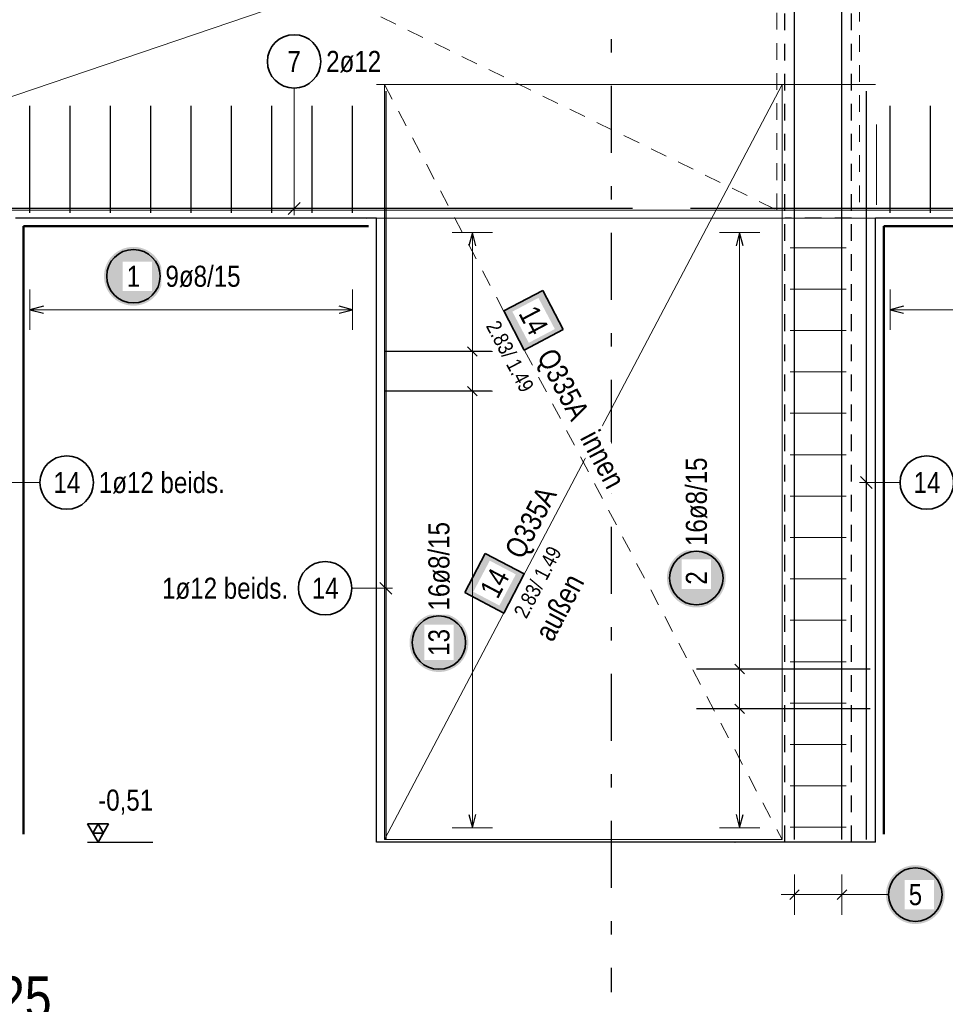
# Model space of a CAD drawing. Header units: millimetres. Extents: x 0 to 89.5, y 0 to 42.
# Tile 14 of 39: x 19.8 to 26.8, y 28.1 to 35.4. Entities that reach past the tile are written whole.
import ezdxf

# ---------------------------------------------------------------- set-up
doc = ezdxf.new("R2010")
doc.units = ezdxf.units.MM
doc.linetypes.add('DASHDOTX2', pattern=[2, 1, -0.5, 0, -0.5])
doc.linetypes.add('HIDDEN', pattern=[0.375, 0.25, -0.125])
for name, color, linetype, lineweight in [('Achsen', 7, 'Continuous', 20), ('Bewehrung', 7, 'Continuous', 20), ('nplo', 7, 'Continuous', 20)]:
    doc.layers.add(name, color=color, linetype=linetype, lineweight=lineweight)
doc.styles.add('Arial Narrow', font='ARIALN.TTF')

msp = doc.modelspace()

# ---------------------------------------------------------------- hatches: boundary and pattern name
at = {"layer": 'Bewehrung', "lineweight": 25, "true_color": 0xffffff}
for points in [[(20.909736, 33.52447), (20.909602, 33.532148), (20.9092, 33.539816), (20.90853, 33.547466), (20.907594, 33.555088), (20.906393, 33.562673), (20.904928, 33.57021), (20.903201, 33.577693), (20.901213, 33.58511), (20.898968, 33.592454), (20.896468, 33.599714), (20.893716, 33.606883), (20.890716, 33.613952), (20.88747, 33.620912), (20.883984, 33.627754), (20.880261, 33.63447), (20.876306, 33.641052), (20.872124, 33.647492), (20.867719, 33.653783), (20.863098, 33.659915), (20.858265, 33.665883), (20.853227, 33.671679), (20.84799, 33.677295), (20.84256, 33.682725), (20.836944, 33.687962), (20.831149, 33.693), (20.825181, 33.697832), (20.819048, 33.702454), (20.812758, 33.706858), (20.806318, 33.711041), (20.799736, 33.714996), (20.793019, 33.718718), (20.786177, 33.722205), (20.779218, 33.72545), (20.772149, 33.72845), (20.76498, 33.731202), (20.757719, 33.733702), (20.750376, 33.735947), (20.742958, 33.737935), (20.735476, 33.739662), (20.727938, 33.741128), (20.720354, 33.742329), (20.712732, 33.743265), (20.705082, 33.743934), (20.697413, 33.744336), (20.689736, 33.74447), (20.682058, 33.744336), (20.674389, 33.743934), (20.666739, 33.743265), (20.659117, 33.742329), (20.651533, 33.741128), (20.643995, 33.739662), (20.636513, 33.737935), (20.629095, 33.735947), (20.621752, 33.733702), (20.614491, 33.731202), (20.607322, 33.72845), (20.600253, 33.72545), (20.593294, 33.722205), (20.586452, 33.718718), (20.579736, 33.714996), (20.573153, 33.711041), (20.566713, 33.706858), (20.560423, 33.702454), (20.55429, 33.697832), (20.548322, 33.693), (20.542527, 33.687962), (20.536911, 33.682725), (20.531481, 33.677295), (20.526244, 33.671679), (20.521206, 33.665883), (20.516373, 33.659915), (20.511752, 33.653783), (20.507347, 33.647492), (20.503165, 33.641052), (20.49921, 33.63447), (20.495487, 33.627754), (20.492001, 33.620912), (20.488756, 33.613952), (20.485755, 33.606883), (20.483003, 33.599714), (20.480503, 33.592454), (20.478258, 33.58511), (20.47627, 33.577693), (20.474543, 33.57021), (20.473078, 33.562673), (20.471877, 33.555088), (20.470941, 33.547466), (20.470271, 33.539816), (20.46987, 33.532148), (20.469736, 33.52447), (20.46987, 33.516792), (20.470271, 33.509124), (20.470941, 33.501474), (20.471877, 33.493852), (20.473078, 33.486267), (20.474543, 33.478729), (20.47627, 33.471247), (20.478258, 33.46383), (20.480503, 33.456486), (20.483003, 33.449225), (20.485755, 33.442056), (20.488756, 33.434988), (20.492001, 33.428028), (20.495487, 33.421186), (20.49921, 33.41447), (20.503165, 33.407888), (20.507347, 33.401447), (20.511752, 33.395157), (20.516373, 33.389024), (20.521206, 33.383057), (20.526244, 33.377261), (20.531481, 33.371645), (20.536911, 33.366215), (20.542527, 33.360978), (20.548322, 33.35594), (20.55429, 33.351108), (20.560423, 33.346486), (20.566713, 33.342082), (20.573153, 33.337899), (20.579736, 33.333944), (20.586452, 33.330221), (20.593294, 33.326735), (20.600253, 33.32349), (20.607322, 33.320489), (20.614491, 33.317738), (20.621752, 33.315237), (20.629095, 33.312992), (20.636513, 33.311005), (20.643995, 33.309277), (20.651533, 33.307812), (20.659117, 33.306611), (20.666739, 33.305675), (20.674389, 33.305006), (20.682058, 33.304604), (20.689736, 33.30447), (20.697413, 33.304604), (20.705082, 33.305006), (20.712732, 33.305675), (20.720354, 33.306611), (20.727938, 33.307812), (20.735476, 33.309277), (20.742958, 33.311005), (20.750376, 33.312992), (20.757719, 33.315237), (20.76498, 33.317738), (20.772149, 33.320489), (20.779218, 33.32349), (20.786177, 33.326735), (20.793019, 33.330221), (20.799736, 33.333944), (20.806318, 33.337899), (20.812758, 33.342082), (20.819048, 33.346486), (20.825181, 33.351108), (20.831149, 33.35594), (20.836944, 33.360978), (20.84256, 33.366215), (20.84799, 33.371645), (20.853227, 33.377261), (20.858265, 33.383057), (20.863098, 33.389024), (20.867719, 33.395157), (20.872124, 33.401447), (20.876306, 33.407888), (20.880261, 33.41447), (20.883984, 33.421186), (20.88747, 33.428028), (20.890716, 33.434988), (20.893716, 33.442056), (20.896468, 33.449225), (20.898968, 33.456486), (20.901213, 33.46383), (20.903201, 33.471247), (20.904928, 33.478729), (20.906393, 33.486267), (20.907594, 33.493852), (20.90853, 33.501474), (20.9092, 33.509124)], [(25.121437, 31.266325), (25.121303, 31.274003), (25.120901, 31.281672), (25.120232, 31.289322), (25.119296, 31.296943), (25.118095, 31.304528), (25.11663, 31.312066), (25.114902, 31.319548), (25.112915, 31.326966), (25.11067, 31.334309), (25.108169, 31.34157), (25.105418, 31.348739), (25.102417, 31.355807), (25.099172, 31.362767), (25.095686, 31.369609), (25.091963, 31.376325), (25.088008, 31.382908), (25.083825, 31.389348), (25.079421, 31.395638), (25.074799, 31.401771), (25.069967, 31.407739), (25.064929, 31.413534), (25.059692, 31.41915), (25.054262, 31.42458), (25.048646, 31.429817), (25.04285, 31.434855), (25.036883, 31.439688), (25.03075, 31.444309), (25.02446, 31.448714), (25.018019, 31.452896), (25.011437, 31.456851), (25.004721, 31.460574), (24.997879, 31.46406), (24.990919, 31.467305), (24.983851, 31.470306), (24.976682, 31.473058), (24.969421, 31.475558), (24.962077, 31.477803), (24.95466, 31.47979), (24.947178, 31.481518), (24.93964, 31.482983), (24.932055, 31.484184), (24.924433, 31.48512), (24.916784, 31.485789), (24.909115, 31.486191), (24.901437, 31.486325), (24.893759, 31.486191), (24.886091, 31.485789), (24.878441, 31.48512), (24.870819, 31.484184), (24.863235, 31.482983), (24.855697, 31.481518), (24.848214, 31.47979), (24.840797, 31.477803), (24.833453, 31.475558), (24.826193, 31.473058), (24.819024, 31.470306), (24.811955, 31.467305), (24.804995, 31.46406), (24.798153, 31.460574), (24.791437, 31.456851), (24.784855, 31.452896), (24.778415, 31.448714), (24.772124, 31.444309), (24.765992, 31.439688), (24.760024, 31.434855), (24.754228, 31.429817), (24.748612, 31.42458), (24.743182, 31.41915), (24.737945, 31.413534), (24.732907, 31.407739), (24.728075, 31.401771), (24.723453, 31.395638), (24.719049, 31.389348), (24.714867, 31.382908), (24.710912, 31.376325), (24.707189, 31.369609), (24.703702, 31.362767), (24.700457, 31.355807), (24.697457, 31.348739), (24.694705, 31.34157), (24.692205, 31.334309), (24.68996, 31.326966), (24.687972, 31.319548), (24.686245, 31.312066), (24.684779, 31.304528), (24.683578, 31.296943), (24.682642, 31.289322), (24.681973, 31.281672), (24.681571, 31.274003), (24.681437, 31.266325), (24.681571, 31.258647), (24.681973, 31.250979), (24.682642, 31.243329), (24.683578, 31.235707), (24.684779, 31.228123), (24.686245, 31.220585), (24.687972, 31.213103), (24.68996, 31.205685), (24.692205, 31.198342), (24.694705, 31.191081), (24.697457, 31.183912), (24.700457, 31.176843), (24.703702, 31.169884), (24.707189, 31.163042), (24.710912, 31.156325), (24.714867, 31.149743), (24.719049, 31.143303), (24.723453, 31.137013), (24.728075, 31.13088), (24.732907, 31.124912), (24.737945, 31.119117), (24.743182, 31.1135), (24.748612, 31.108071), (24.754228, 31.102833), (24.760024, 31.097796), (24.765992, 31.092963), (24.772124, 31.088342), (24.778415, 31.083937), (24.784855, 31.079755), (24.791437, 31.0758), (24.798153, 31.072077), (24.804995, 31.068591), (24.811955, 31.065345), (24.819024, 31.062345), (24.826193, 31.059593), (24.833453, 31.057093), (24.840797, 31.054848), (24.848214, 31.05286), (24.855697, 31.051133), (24.863235, 31.049668), (24.870819, 31.048466), (24.878441, 31.047531), (24.886091, 31.046861), (24.893759, 31.046459), (24.901437, 31.046325), (24.909115, 31.046459), (24.916784, 31.046861), (24.924433, 31.047531), (24.932055, 31.048466), (24.93964, 31.049668), (24.947178, 31.051133), (24.95466, 31.05286), (24.962077, 31.054848), (24.969421, 31.057093), (24.976682, 31.059593), (24.983851, 31.062345), (24.990919, 31.065345), (24.997879, 31.068591), (25.004721, 31.072077), (25.011437, 31.0758), (25.018019, 31.079755), (25.02446, 31.083937), (25.03075, 31.088342), (25.036883, 31.092963), (25.04285, 31.097796), (25.048646, 31.102833), (25.054262, 31.108071), (25.059692, 31.1135), (25.064929, 31.119117), (25.069967, 31.124912), (25.074799, 31.13088), (25.079421, 31.137013), (25.083825, 31.143303), (25.088008, 31.149743), (25.091963, 31.156325), (25.095686, 31.163042), (25.099172, 31.169884), (25.102417, 31.176843), (25.105418, 31.183912), (25.108169, 31.191081), (25.11067, 31.198342), (25.112915, 31.205685), (25.114902, 31.213103), (25.11663, 31.220585), (25.118095, 31.228123), (25.119296, 31.235707), (25.120232, 31.243329), (25.120901, 31.250979)], [(23.195507, 30.783502), (23.195373, 30.79118), (23.194971, 30.798849), (23.194302, 30.806499), (23.193366, 30.81412), (23.192165, 30.821705), (23.1907, 30.829243), (23.188972, 30.836725), (23.186985, 30.844143), (23.18474, 30.851486), (23.18224, 30.858747), (23.179488, 30.865916), (23.176487, 30.872984), (23.173242, 30.879944), (23.169756, 30.886786), (23.166033, 30.893502), (23.162078, 30.900085), (23.157895, 30.906525), (23.153491, 30.912815), (23.14887, 30.918948), (23.144037, 30.924916), (23.138999, 30.930711), (23.133762, 30.936327), (23.128332, 30.941757), (23.122716, 30.946994), (23.11692, 30.952032), (23.110953, 30.956865), (23.10482, 30.961486), (23.09853, 30.965891), (23.092089, 30.970073), (23.085507, 30.974028), (23.078791, 30.977751), (23.071949, 30.981237), (23.064989, 30.984482), (23.057921, 30.987483), (23.050752, 30.990235), (23.043491, 30.992735), (23.036147, 30.99498), (23.02873, 30.996967), (23.021248, 30.998695), (23.01371, 31.00016), (23.006125, 31.001361), (22.998503, 31.002297), (22.990854, 31.002966), (22.983185, 31.003368), (22.975507, 31.003502), (22.967829, 31.003368), (22.960161, 31.002966), (22.952511, 31.002297), (22.944889, 31.001361), (22.937305, 31.00016), (22.929767, 30.998695), (22.922284, 30.996967), (22.914867, 30.99498), (22.907523, 30.992735), (22.900263, 30.990235), (22.893094, 30.987483), (22.886025, 30.984482), (22.879066, 30.981237), (22.872223, 30.977751), (22.865507, 30.974028), (22.858925, 30.970073), (22.852485, 30.965891), (22.846194, 30.961486), (22.840062, 30.956865), (22.834094, 30.952032), (22.828298, 30.946994), (22.822682, 30.941757), (22.817252, 30.936327), (22.812015, 30.930711), (22.806977, 30.924916), (22.802145, 30.918948), (22.797523, 30.912815), (22.793119, 30.906525), (22.788937, 30.900085), (22.784982, 30.893502), (22.781259, 30.886786), (22.777773, 30.879944), (22.774527, 30.872984), (22.771527, 30.865916), (22.768775, 30.858747), (22.766275, 30.851486), (22.76403, 30.844143), (22.762042, 30.836725), (22.760315, 30.829243), (22.75885, 30.821705), (22.757648, 30.81412), (22.756712, 30.806499), (22.756043, 30.798849), (22.755641, 30.79118), (22.755507, 30.783502), (22.755641, 30.775825), (22.756043, 30.768156), (22.756712, 30.760506), (22.757648, 30.752884), (22.75885, 30.7453), (22.760315, 30.737762), (22.762042, 30.73028), (22.76403, 30.722862), (22.766275, 30.715519), (22.768775, 30.708258), (22.771527, 30.701089), (22.774527, 30.69402), (22.777773, 30.687061), (22.781259, 30.680219), (22.784982, 30.673502), (22.788937, 30.66692), (22.793119, 30.66048), (22.797523, 30.65419), (22.802145, 30.648057), (22.806977, 30.642089), (22.812015, 30.636294), (22.817252, 30.630678), (22.822682, 30.625248), (22.828298, 30.620011), (22.834094, 30.614973), (22.840062, 30.61014), (22.846194, 30.605519), (22.852485, 30.601114), (22.858925, 30.596932), (22.865507, 30.592977), (22.872223, 30.589254), (22.879066, 30.585768), (22.886025, 30.582522), (22.893094, 30.579522), (22.900263, 30.57677), (22.907523, 30.57427), (22.914867, 30.572025), (22.922284, 30.570037), (22.929767, 30.56831), (22.937305, 30.566845), (22.944889, 30.565643), (22.952511, 30.564708), (22.960161, 30.564038), (22.967829, 30.563636), (22.975507, 30.563502), (22.983185, 30.563636), (22.990854, 30.564038), (22.998503, 30.564708), (23.006125, 30.565643), (23.01371, 30.566845), (23.021248, 30.56831), (23.02873, 30.570037), (23.036147, 30.572025), (23.043491, 30.57427), (23.050752, 30.57677), (23.057921, 30.579522), (23.064989, 30.582522), (23.071949, 30.585768), (23.078791, 30.589254), (23.085507, 30.592977), (23.092089, 30.596932), (23.09853, 30.601114), (23.10482, 30.605519), (23.110953, 30.61014), (23.11692, 30.614973), (23.122716, 30.620011), (23.128332, 30.625248), (23.133762, 30.630678), (23.138999, 30.636294), (23.144037, 30.642089), (23.14887, 30.648057), (23.153491, 30.65419), (23.157895, 30.66048), (23.162078, 30.66692), (23.166033, 30.673502), (23.169756, 30.680219), (23.173242, 30.687061), (23.176487, 30.69402), (23.179488, 30.701089), (23.18224, 30.708258), (23.18474, 30.715519), (23.186985, 30.722862), (23.188972, 30.73028), (23.1907, 30.737762), (23.192165, 30.7453), (23.193366, 30.752884), (23.194302, 30.760506), (23.194971, 30.768156)], [(26.759921, 28.897543), (26.759787, 28.905221), (26.759385, 28.91289), (26.758716, 28.920539), (26.75778, 28.928161), (26.756578, 28.935746), (26.755113, 28.943284), (26.753386, 28.950766), (26.751398, 28.958183), (26.749153, 28.965527), (26.746653, 28.972788), (26.743901, 28.979957), (26.740901, 28.987025), (26.737655, 28.993985), (26.734169, 29.000827), (26.730446, 29.007543), (26.726491, 29.014125), (26.722309, 29.020566), (26.717904, 29.026856), (26.713283, 29.032989), (26.708451, 29.038956), (26.703413, 29.044752), (26.698176, 29.050368), (26.692746, 29.055798), (26.687129, 29.061035), (26.681334, 29.066073), (26.675366, 29.070906), (26.669234, 29.075527), (26.662943, 29.079931), (26.656503, 29.084114), (26.649921, 29.088069), (26.643204, 29.091792), (26.636362, 29.095278), (26.629403, 29.098523), (26.622334, 29.101524), (26.615165, 29.104276), (26.607904, 29.106776), (26.600561, 29.109021), (26.593144, 29.111008), (26.585661, 29.112736), (26.578123, 29.114201), (26.570539, 29.115402), (26.562917, 29.116338), (26.555267, 29.117007), (26.547599, 29.117409), (26.539921, 29.117543), (26.532243, 29.117409), (26.524574, 29.117007), (26.516924, 29.116338), (26.509303, 29.115402), (26.501718, 29.114201), (26.49418, 29.112736), (26.486698, 29.111008), (26.479281, 29.109021), (26.471937, 29.106776), (26.464676, 29.104276), (26.457507, 29.101524), (26.450439, 29.098523), (26.443479, 29.095278), (26.436637, 29.091792), (26.429921, 29.088069), (26.423339, 29.084114), (26.416898, 29.079931), (26.410608, 29.075527), (26.404475, 29.070906), (26.398507, 29.066073), (26.392712, 29.061035), (26.387096, 29.055798), (26.381666, 29.050368), (26.376429, 29.044752), (26.371391, 29.038956), (26.366558, 29.032989), (26.361937, 29.026856), (26.357532, 29.020566), (26.35335, 29.014125), (26.349395, 29.007543), (26.345672, 29.000827), (26.342186, 28.993985), (26.338941, 28.987025), (26.33594, 28.979957), (26.333188, 28.972788), (26.330688, 28.965527), (26.328443, 28.958183), (26.326456, 28.950766), (26.324728, 28.943284), (26.323263, 28.935746), (26.322062, 28.928161), (26.321126, 28.920539), (26.320457, 28.91289), (26.320055, 28.905221), (26.319921, 28.897543), (26.320055, 28.889865), (26.320457, 28.882197), (26.321126, 28.874547), (26.322062, 28.866925), (26.323263, 28.859341), (26.324728, 28.851803), (26.326456, 28.84432), (26.328443, 28.836903), (26.330688, 28.829559), (26.333188, 28.822299), (26.33594, 28.81513), (26.338941, 28.808061), (26.342186, 28.801102), (26.345672, 28.794259), (26.349395, 28.787543), (26.35335, 28.780961), (26.357532, 28.774521), (26.361937, 28.76823), (26.366558, 28.762098), (26.371391, 28.75613), (26.376429, 28.750334), (26.381666, 28.744718), (26.387096, 28.739288), (26.392712, 28.734051), (26.398507, 28.729013), (26.404475, 28.724181), (26.410608, 28.719559), (26.416898, 28.715155), (26.423339, 28.710973), (26.429921, 28.707018), (26.436637, 28.703295), (26.443479, 28.699809), (26.450439, 28.696563), (26.457507, 28.693563), (26.464676, 28.690811), (26.471937, 28.688311), (26.479281, 28.686066), (26.486698, 28.684078), (26.49418, 28.682351), (26.501718, 28.680886), (26.509303, 28.679684), (26.516924, 28.678748), (26.524574, 28.678079), (26.532243, 28.677677), (26.539921, 28.677543), (26.547599, 28.677677), (26.555267, 28.678079), (26.562917, 28.678748), (26.570539, 28.679684), (26.578123, 28.680886), (26.585661, 28.682351), (26.593144, 28.684078), (26.600561, 28.686066), (26.607904, 28.688311), (26.615165, 28.690811), (26.622334, 28.693563), (26.629403, 28.696563), (26.636362, 28.699809), (26.643204, 28.703295), (26.649921, 28.707018), (26.656503, 28.710973), (26.662943, 28.715155), (26.669234, 28.719559), (26.675366, 28.724181), (26.681334, 28.729013), (26.687129, 28.734051), (26.692746, 28.739288), (26.698176, 28.744718), (26.703413, 28.750334), (26.708451, 28.75613), (26.713283, 28.762098), (26.717904, 28.76823), (26.722309, 28.774521), (26.726491, 28.780961), (26.730446, 28.787543), (26.734169, 28.794259), (26.737655, 28.801102), (26.740901, 28.808061), (26.743901, 28.81513), (26.746653, 28.822299), (26.749153, 28.829559), (26.751398, 28.836903), (26.753386, 28.84432), (26.755113, 28.851803), (26.756578, 28.859341), (26.75778, 28.866925), (26.758716, 28.874547), (26.759385, 28.882197)]]:
    msp.add_hatch(color=7, dxfattribs=at).paths.add_polyline_path(points)
at = {"layer": 'Bewehrung', "lineweight": 18, "true_color": 0xffffff}
for points in [[(23.90617, 33.12645), (23.752421, 33.418445), (23.460426, 33.264695), (23.614176, 32.9727)], [(23.322188, 31.450442), (23.168438, 31.158447), (23.460433, 31.004697), (23.614183, 31.296692)]]:
    msp.add_hatch(color=7, dxfattribs=at).paths.add_polyline_path(points)

# ---------------------------------------------------------------- linework, layer by layer
at = {"color": 3, "linetype": 'HIDDEN', "lineweight": 25, "ltscale": 0.5}
for p, q in [((25.562955, 29.289696), (25.562955, 38.089708)), ((26.062955, 29.289696), (26.062955, 38.089708)), ((26.062955, 33.959694), (25.562955, 33.959694))]:
    msp.add_line(p, q, dxfattribs=at)
at = {"color": 2, "linetype": 'Continuous', "lineweight": 35, "ltscale": 0.5}
for p, q in [((20.504257, 29.426089), (20.346757, 29.426089)), ((20.346757, 29.426089), (20.425507, 29.289694)), ((20.425507, 29.426089), (20.386132, 29.357892)), ((20.425507, 29.289694), (20.504257, 29.426089)), ((20.464882, 29.357892), (20.425507, 29.426089)), ((20.386132, 29.357892), (20.464882, 29.357892))]:
    msp.add_line(p, q, dxfattribs=at)
at = {"color": 3, "linetype": 'Continuous', "lineweight": 25, "ltscale": 0.5}
msp.add_line((20.346757, 29.289694), (20.834394, 29.289694), dxfattribs=at)
at = {"layer": 'Achsen', "color": 3, "linetype": 'DASHDOTX2', "lineweight": 25, "ltscale": 0.5}
msp.add_line((24.263035, 39.34917), (24.263035, 28.16655), dxfattribs=at)
at = {"layer": 'Achsen', "color": 9, "linetype": 'Continuous', "lineweight": 0}
for p, q in [((22.507927, 34.959694), (26.242937, 34.95968)), ((22.507923, 33.959694), (26.242933, 33.95968))]:
    msp.add_line(p, q, dxfattribs=at)
at = {"layer": 'Achsen', "color": 3, "linetype": 'Continuous', "lineweight": 25}
for p, q in [((22.507923, 33.959694), (19.807923, 33.959694)), ((22.507923, 29.289694), (22.507923, 33.959694)), ((28.942933, 33.959694), (26.242933, 33.959694)), ((26.242933, 29.289694), (26.242933, 33.959694)), ((26.242933, 29.289694), (22.507923, 29.289694))]:
    msp.add_line(p, q, dxfattribs=at)
at = {"layer": 'Achsen', "color": 4, "linetype": 'Continuous', "lineweight": 50}
for p, q in [((22.447923, 33.899694), (19.867923, 33.899694)), ((19.867923, 29.349694), (19.867923, 33.899694)), ((28.882933, 33.899694), (26.302933, 33.899694)), ((26.302933, 29.349694), (26.302933, 33.899694))]:
    msp.add_line(p, q, dxfattribs=at)
at = {"layer": 'Achsen', "color": 9, "linetype": 'Continuous', "lineweight": 0}
for centre in [(22.437923, 33.959694), (25.190433, 29.28968)]:
    msp.add_circle(centre, 0.00222, dxfattribs=at)
at = {"layer": 'Bewehrung', "color": 3, "linetype": 'Continuous', "lineweight": 25, "ltscale": 0.5}
for p, q in [((25.634955, 29.309696), (25.634955, 38.309696)), ((25.990955, 29.309696), (25.990955, 38.309696)), ((22.577923, 34.909694), (22.577923, 29.309694)), ((26.172933, 34.909694), (26.172933, 29.309694)), ((19.915923, 33.999694), (19.915923, 34.799694)), ((20.217673, 33.999694), (20.217673, 34.799694)), ((20.519423, 33.999694), (20.519423, 34.799694)), ((20.821173, 33.999694), (20.821173, 34.799694)), ((21.122923, 33.999694), (21.122923, 34.799694)), ((21.424672, 33.999694), (21.424672, 34.799694)), ((21.726422, 33.999694), (21.726422, 34.799694)), ((22.028172, 33.999694), (22.028172, 34.799694)), ((22.329922, 33.999694), (22.329922, 34.799694)), ((26.350933, 33.999694), (26.350933, 34.799694)), ((26.652683, 33.999694), (26.652683, 34.799694)), ((21.847763, 33.987332), (21.936152, 34.075721)), ((24.423562, 34.031526), (18.423562, 34.031526)), ((30.858572, 34.031526), (24.858572, 34.031526)), ((23.225507, 33.851691), (23.198712, 33.751691)), ((23.252302, 33.751691), (23.225507, 33.851691)), ((25.225507, 33.851691), (25.198712, 33.751691)), ((25.252302, 33.751691), (25.225507, 33.851691)), ((20.015923, 33.301265), (19.915923, 33.27447)), ((22.329922, 33.27447), (22.229922, 33.301265)), ((26.450933, 33.301265), (26.350933, 33.27447)), ((19.915923, 33.27447), (20.015923, 33.247675)), ((22.229922, 33.247675), (22.329922, 33.27447)), ((26.350933, 33.27447), (26.450933, 33.247675)), ((23.367923, 32.960891), (22.567923, 32.960891)), ((23.190152, 32.996246), (23.260863, 32.925535)), ((23.367923, 32.663957), (22.567923, 32.663957)), ((23.190152, 32.699313), (23.260863, 32.628602)), ((26.128739, 32.025074), (26.217128, 31.936686)), ((22.622118, 31.145869), (22.533729, 31.234258)), ((26.202933, 30.585427), (24.902933, 30.585427)), ((25.190152, 30.620782), (25.260863, 30.550071)), ((26.202933, 30.288494), (24.902933, 30.288494)), ((25.190152, 30.323849), (25.260863, 30.253138)), ((23.198712, 29.497689), (23.225507, 29.397689)), ((23.225507, 29.397689), (23.252302, 29.497689)), ((25.198712, 29.497694), (25.225507, 29.397694)), ((25.225507, 29.397694), (25.252302, 29.497694)), ((25.670311, 28.932899), (25.5996, 28.862188)), ((26.026311, 28.932899), (25.9556, 28.862188))]:
    msp.add_line(p, q, dxfattribs=at)
at = {"layer": 'Bewehrung', "color": 7, "linetype": 'Continuous', "lineweight": 18, "ltscale": 0.5}
for p, q in [((17.282241, 34.019696), (29.072237, 38.029706)), ((22.567934, 34.959694), (22.56793, 29.309697)), ((23.625535, 34.959693), (22.567934, 34.959694)), ((25.542937, 34.959686), (23.625535, 34.959693)), ((25.542933, 29.309697), (25.542937, 34.959686)), ((17.282241, 34.019696), (29.072237, 34.019696)), ((22.56793, 29.309697), (25.542933, 29.309697)), ((22.56793, 29.309697), (22.56793, 29.309697))]:
    msp.add_line(p, q, dxfattribs=at)
at = {"layer": 'Bewehrung', "color": 5, "linetype": 'HIDDEN', "lineweight": 18, "ltscale": 0.5}
for p, q in [((17.282246, 38.029696), (25.502955, 34.019694)), ((25.502955, 34.019694), (25.502955, 38.029696)), ((26.122959, 38.029707), (26.122959, 34.019694)), ((22.567925, 34.959694), (22.567922, 29.309701)), ((23.457579, 34.959693), (22.567925, 34.959694)), ((25.54293, 34.959685), (23.457579, 34.959693)), ((25.542926, 29.309699), (25.54293, 34.959685)), ((17.282246, 34.019694), (25.502955, 34.019694)), ((25.502955, 34.019694), (25.502955, 34.019694)), ((26.122959, 34.019694), (29.942935, 34.019694)), ((26.122959, 34.019694), (26.122959, 34.019694)), ((22.567922, 29.309701), (25.542926, 29.309699)), ((25.542926, 29.309699), (25.542926, 29.309699))]:
    msp.add_line(p, q, dxfattribs=at)
at = {"layer": 'Bewehrung', "color": 5, "linetype": 'Continuous', "lineweight": 18, "ltscale": 0.5}
for p, q in [((21.891957, 34.932013), (21.891957, 33.981526)), ((23.375507, 33.851691), (23.075507, 33.851691)), ((23.225507, 29.397689), (23.225507, 33.851691)), ((25.375507, 33.851691), (25.075507, 33.851691)), ((25.225507, 29.397694), (25.225507, 33.851691)), ((19.915923, 33.42447), (19.915923, 33.12447)), ((22.329922, 33.12447), (22.329922, 33.42447)), ((26.350933, 33.42447), (26.350933, 33.12447)), ((19.915923, 33.27447), (22.329922, 33.27447)), ((26.350933, 33.27447), (28.764932, 33.27447)), ((23.075507, 32.960891), (23.375507, 32.960891)), ((23.075507, 32.663957), (23.375507, 32.663957)), ((19.990923, 31.98088), (19.687923, 31.98088)), ((26.425933, 31.98088), (26.122933, 31.98088)), ((22.323981, 31.190064), (22.627923, 31.190064)), ((25.075507, 30.585427), (25.375507, 30.585427)), ((25.075507, 30.288494), (25.375507, 30.288494)), ((23.075507, 29.397689), (23.375507, 29.397689)), ((25.075507, 29.397694), (25.375507, 29.397694)), ((25.634955, 29.047543), (25.634955, 28.747543)), ((25.990955, 29.047543), (25.990955, 28.747543)), ((25.534955, 28.897543), (26.090955, 28.897543)), ((26.339921, 28.897543), (26.090955, 28.897543))]:
    msp.add_line(p, q, dxfattribs=at)
at = {"layer": 'Bewehrung', "color": 9, "linetype": 'Continuous', "lineweight": 0, "ltscale": 0.5}
msp.add_line((26.249093, 34.059696), (26.249093, 34.659696), dxfattribs=at)
at = {"layer": 'Bewehrung', "color": 2, "linetype": 'Continuous', "lineweight": 35, "ltscale": 0.5}
for p, q in [((23.752421, 33.418445), (23.460426, 33.264695)), ((23.90617, 33.12645), (23.752421, 33.418445)), ((23.460426, 33.264695), (23.614176, 32.9727)), ((23.614176, 32.9727), (23.90617, 33.12645)), ((23.322188, 31.450442), (23.168438, 31.158447)), ((23.614183, 31.296692), (23.322188, 31.450442)), ((23.460433, 31.004697), (23.614183, 31.296692)), ((23.168438, 31.158447), (23.460433, 31.004697))]:
    msp.add_line(p, q, dxfattribs=at)
for centre in [(21.891957, 35.132013), (20.689736, 33.52447), (20.190923, 31.98088), (26.625933, 31.98088), (24.901437, 31.266325), (22.123981, 31.190064), (22.975507, 30.783502), (26.539921, 28.897543)]:
    msp.add_circle(centre, 0.2, dxfattribs=at)
at = {"layer": 'nplo', "color": 9, "linetype": 'Continuous', "lineweight": 0, "ltscale": 0.5}
for p, q in [((25.602955, 33.737964), (26.022955, 33.737964)), ((25.602955, 33.428232), (26.022955, 33.428232)), ((25.602955, 33.118499), (26.022955, 33.118499)), ((25.602955, 32.808767), (26.022955, 32.808767)), ((25.602955, 32.499035), (26.022955, 32.499035)), ((25.602955, 32.189302), (26.022955, 32.189302)), ((25.602955, 31.87957), (26.022955, 31.87957)), ((25.602955, 31.569838), (26.022955, 31.569838)), ((25.602955, 31.260105), (26.022955, 31.260105)), ((25.602955, 30.950373), (26.022955, 30.950373)), ((25.602955, 30.640641), (26.022955, 30.640641)), ((25.602955, 30.330908), (26.022955, 30.330908)), ((25.602955, 30.021176), (26.022955, 30.021176)), ((25.602955, 29.711444), (26.022955, 29.711444)), ((25.602955, 29.401711), (26.022955, 29.401711))]:
    msp.add_line(p, q, dxfattribs=at)

# ---------------------------------------------------------------- texts
at = {"color": 1, "lineweight": 70, "style": 'Arial Narrow'}
msp.add_text('Schnitt  1 - 1   M. 1:25', height=0.315, dxfattribs=at).set_placement((16.547196, 27.970456))
at = {"color": 2, "lineweight": 35, "insert": (20.376007, 29.683444), "char_height": 0.1575, "attachment_point": 1, "line_spacing_factor": 0.9, "style": 'Arial Narrow'}
msp.add_mtext(' -0,51', dxfattribs=at)
at = {"layer": 'Bewehrung', "color": 2, "lineweight": 35, "char_height": 0.1575, "attachment_point": 1, "line_spacing_factor": 0.9, "style": 'Arial Narrow'}
for s, insert in [('7', (21.842345, 35.210763)), ('2ø12', (22.131957, 35.210763)), ('14', (20.091698, 32.05963)), ('1ø12 beids.', (20.430923, 32.05963)), ('14', (26.526708, 32.05963)), ('1ø12 beids.', (20.904331, 31.268814)), ('14', (22.024756, 31.268814))]:
    msp.add_mtext(s, dxfattribs=dict(at, insert=insert))
at = {"layer": 'Bewehrung', "color": 2, "lineweight": 35, "insert": (22.896757, 31.023502), "char_height": 0.1575, "attachment_point": 1, "rotation": 90, "line_spacing_factor": 0.9, "style": 'Arial Narrow', "bg_fill": 3, "box_fill_scale": 1.2, "bg_fill_color": 256, "bg_fill_true_color": 13158600, "bg_fill_transparency": 0}
msp.add_mtext('16ø8/15', dxfattribs=at)

# ---------------------------------------------------------------- next in the draw order: texts
at = {"layer": 'Bewehrung', "color": 2, "lineweight": 35, "char_height": 0.1575, "attachment_point": 1, "line_spacing_factor": 0.9, "style": 'Arial Narrow', "bg_fill": 3, "box_fill_scale": 1.2, "bg_fill_color": 256, "bg_fill_true_color": 13158600, "bg_fill_transparency": 0}
for s, insert in [('1', (20.640123, 33.60322)), ('9ø8/15', (20.929736, 33.60322)), ('5', (26.490308, 28.976293))]:
    msp.add_mtext(s, dxfattribs=dict(at, insert=insert))
at = {"layer": 'Bewehrung', "color": 2, "lineweight": 35, "insert": (22.896757, 30.684277), "char_height": 0.1575, "attachment_point": 1, "rotation": 90, "line_spacing_factor": 0.9, "style": 'Arial Narrow', "bg_fill": 3, "box_fill_scale": 1.2, "bg_fill_color": 256, "bg_fill_true_color": 13158600, "bg_fill_transparency": 0}
msp.add_mtext('13', dxfattribs=at)

# ---------------------------------------------------------------- next in the draw order: linework, layer by layer
at = {"layer": 'Bewehrung', "color": 7, "linetype": 'Continuous', "lineweight": 18, "ltscale": 0.5}
msp.add_line((25.542937, 34.959686), (22.56793, 29.309697), dxfattribs=at)

# ---------------------------------------------------------------- next in the draw order: texts
at = {"layer": 'Bewehrung', "color": 2, "lineweight": 35, "char_height": 0.1575, "attachment_point": 1, "line_spacing_factor": 0.9, "style": 'Arial Narrow', "bg_fill": 3, "box_fill_scale": 1.2, "bg_fill_color": 256, "bg_fill_true_color": 13158600, "bg_fill_transparency": 0}
for s, insert, rotation in [('16ø8/15', (24.822687, 31.506325), 90), ('Q335A', (23.460169, 31.471026), 62.2309055), ('14', (23.2754, 31.176462), 62.2309055), ('2', (24.822687, 31.216713), 90)]:
    msp.add_mtext(s, dxfattribs=dict(at, insert=insert, rotation=rotation))

# ---------------------------------------------------------------- next in the draw order: texts
at = {"layer": 'Bewehrung', "color": 2, "lineweight": 35, "insert": (23.513523, 30.976742), "char_height": 0.1125, "attachment_point": 1, "rotation": 62.2309055, "line_spacing_factor": 0.9, "style": 'Arial Narrow', "bg_fill": 3, "box_fill_scale": 1.2, "bg_fill_color": 256, "bg_fill_true_color": 13158600, "bg_fill_transparency": 0}
msp.add_mtext(' 2.83/ 1.49', dxfattribs=at)

# ---------------------------------------------------------------- next in the draw order: texts
at = {"layer": 'Bewehrung', "color": 2, "lineweight": 35, "insert": (23.683853, 30.854613), "char_height": 0.16, "attachment_point": 1, "rotation": 62.2309055, "line_spacing_factor": 0.9, "style": 'Arial Narrow', "bg_fill": 3, "box_fill_scale": 1.2, "bg_fill_color": 256, "bg_fill_true_color": 13158600, "bg_fill_transparency": 0}
msp.add_mtext('außen', dxfattribs=at)

# ---------------------------------------------------------------- next in the draw order: linework, layer by layer
at = {"layer": 'Bewehrung', "color": 5, "linetype": 'HIDDEN', "lineweight": 18, "ltscale": 0.5}
msp.add_line((22.567925, 34.959694), (25.542926, 29.309699), dxfattribs=at)

# ---------------------------------------------------------------- next in the draw order: texts
at = {"layer": 'Bewehrung', "color": 2, "lineweight": 35, "char_height": 0.1575, "attachment_point": 1, "rotation": 297.769019, "line_spacing_factor": 0.9, "style": 'Arial Narrow', "bg_fill": 3, "box_fill_scale": 1.2, "bg_fill_color": 256, "bg_fill_true_color": 13158600, "bg_fill_transparency": 0}
for s, insert in [('14', (23.706749, 33.320061)), ('Q335A', (23.845064, 33.001037))]:
    msp.add_mtext(s, dxfattribs=dict(at, insert=insert))

# ---------------------------------------------------------------- next in the draw order: texts
at = {"layer": 'Bewehrung', "color": 2, "lineweight": 35, "attachment_point": 1, "rotation": 297.769019, "line_spacing_factor": 0.9, "style": 'Arial Narrow', "bg_fill": 3, "box_fill_scale": 1.2, "bg_fill_color": 256, "bg_fill_true_color": 13158600, "bg_fill_transparency": 0}
for s, insert, char_height in [(' 2.83/ 1.49', (23.407336, 33.236741), 0.1125), ('innen', (24.16913, 32.39095), 0.16)]:
    msp.add_mtext(s, dxfattribs=dict(at, insert=insert, char_height=char_height))

doc.saveas('drawing.dxf')
